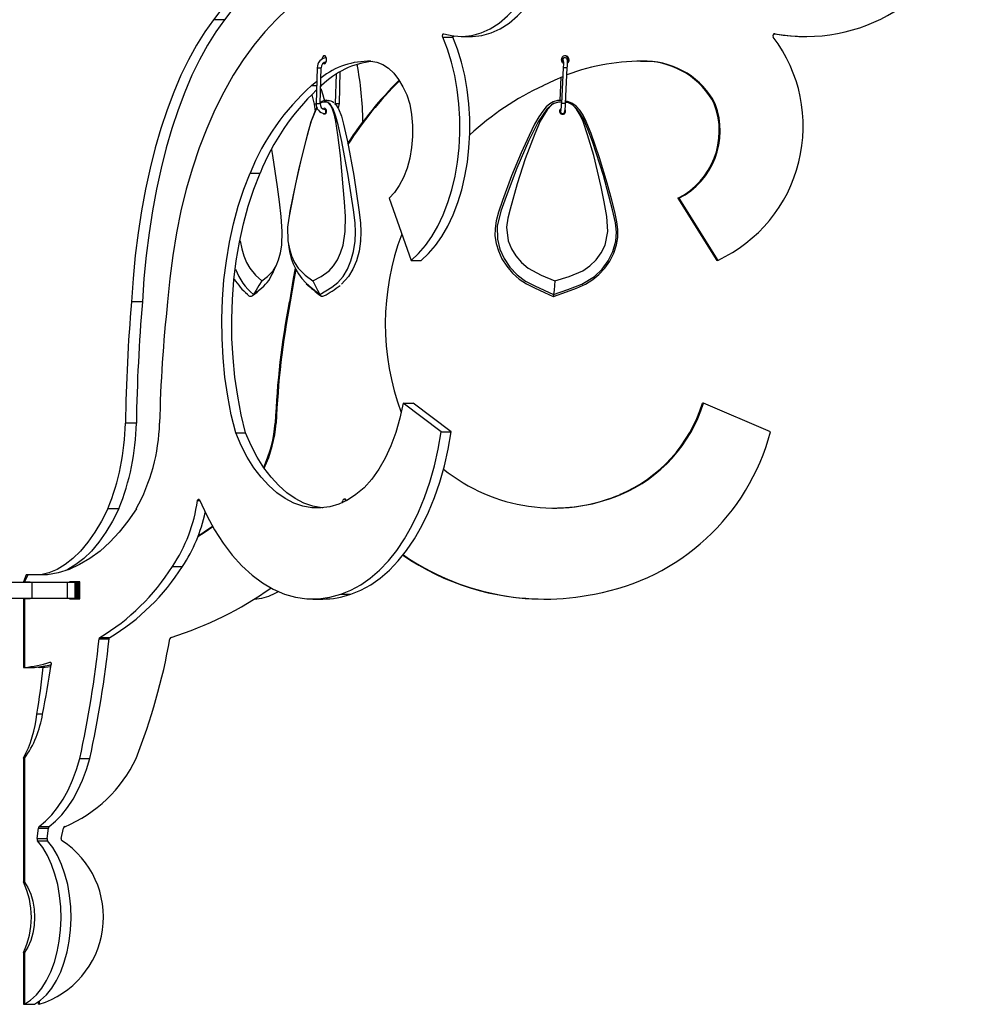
# Model space of a CAD drawing. Header units: millimetres. Extents: x -246 to 913, y -1624 to -26.
# Tile 2 of 11: x -8 to 227, y -1606 to -1363. Entities that reach past the tile are written whole.
import ezdxf

# ---------------------------------------------------------------- set-up
doc = ezdxf.new("R2010")
doc.units = ezdxf.units.MM

msp = doc.modelspace()

# ---------------------------------------------------------------- linework, layer by layer
at = {"color": 7, "linetype": 'Continuous', "lineweight": 25}
for p, q in [((42.97, -1362.52), (40.26, -1362.52)), ((97.03, -1366.81), (99.5, -1366.81)), ((99.64, -1366.56), (99.46, -1366.68)), ((99.84, -1366.59), (99.5, -1366.81)), ((101.6, -1366.7), (104.07, -1366.7)), ((186.57, -1366.7), (186.81, -1366.7)), ((68.19, -1371.93), (68.16, -1371.93)), ((68.16, -1372.93), (68.19, -1372.93)), ((68.17, -1372.93), (68.16, -1372.93)), ((127.27, -1371.93), (127.13, -1371.93)), ((145.92, -1372.8), (147.33, -1372.82)), ((147.57, -1372.82), (147.33, -1372.82)), ((65.96, -1374.41), (65.71, -1383.24)), ((66.71, -1383.26), (66.96, -1374.44)), ((70.63, -1376.02), (70.43, -1383.24)), ((71.43, -1383.26), (71.65, -1375.4)), ((126.84, -1374.4), (126.41, -1383.22)), ((127.41, -1383.27), (127.84, -1374.45)), ((64.57, -1378.84), (65.87, -1377.7)), ((126.26, -1376.75), (125.98, -1382.5)), ((64.57, -1378.84), (65.84, -1378.84)), ((66.83, -1379.01), (67.04, -1378.84)), ((66.84, -1378.84), (67.04, -1378.84)), ((65.72, -1383.38), (65.21, -1383.38)), ((65.21, -1383.38), (65.46, -1385.2)), ((67.28, -1382.91), (66.72, -1383.2)), ((68.54, -1383.01), (67.28, -1382.91)), ((126.42, -1382.94), (125.65, -1382.91)), ((127.86, -1383.01), (127.29, -1382.99)), ((164.47, -1383.38), (164.23, -1383.38)), ((68.12, -1384.75), (67.81, -1384.75)), ((67.82, -1384.75), (67.81, -1384.75)), ((67.81, -1385.75), (68.01, -1385.75)), ((126.51, -1385.75), (126.65, -1385.75)), ((49.35, -1400.46), (51.82, -1400.46)), ((83.74, -1406.71), (89.2, -1422.07)), ((155.46, -1406.71), (155.22, -1406.71)), ((155.22, -1406.71), (164.81, -1422.07)), ((155.46, -1406.71), (165.05, -1422.07)), ((89.2, -1422.07), (91.67, -1422.07)), ((165.05, -1422.07), (164.81, -1422.07)), ((22.68, -1432.32), (19.97, -1432.32)), ((59.29, -1432.32), (59.05, -1432.32)), ((96.65, -1464.5), (87.2, -1457.42)), ((87.2, -1457.42), (89.67, -1457.42)), ((99.12, -1464.5), (89.67, -1457.42)), ((161.54, -1457.42), (161.3, -1457.42)), ((178.12, -1464.5), (161.54, -1457.42)), ((21.19, -1462.34), (18.48, -1462.34)), ((55.82, -1462.34), (55.58, -1462.34)), ((45.77, -1464.7), (48.24, -1464.7)), ((96.65, -1464.5), (99.12, -1464.5)), ((141.06, -1480.02), (140.82, -1480.02)), ((72.1, -1482.02), (72.25, -1481.5)), ((73.13, -1481.34), (72.89, -1481.34)), ((72.89, -1481.34), (73.06, -1481.56)), ((16.84, -1483.51), (14.13, -1483.51)), ((30.12, -1497.78), (32.59, -1497.78)), ((-6.11, -1499.82), (-6.75, -1501.62)), ((-5.63, -1499.82), (-6.48, -1501.62)), ((-0.81, -1499.82), (-6.11, -1499.82)), ((-18.5, -1501.66), (7.22, -1501.66)), ((-6.75, -1501.62), (-5.06, -1501.62)), ((-6.48, -1501.62), (-5.06, -1501.62)), ((-5.68, -1501.62), (-5.68, -1501.66)), ((-5.06, -1501.62), (-5.06, -1501.66)), ((-4.71, -1501.66), (-4.71, -1505.66)), ((4.11, -1501.66), (4.11, -1505.66)), ((7.22, -1501.62), (4.66, -1501.62)), ((4.66, -1501.62), (4.66, -1501.66)), ((4.66, -1501.62), (7.13, -1501.62)), ((6.01, -1501.66), (6.01, -1505.66)), ((6.28, -1501.66), (6.28, -1505.66)), ((6.62, -1501.66), (6.62, -1505.66)), ((6.83, -1501.66), (6.83, -1505.66)), ((6.84, -1505.66), (6.84, -1501.66)), ((7.22, -1501.62), (7.13, -1501.62)), ((7.13, -1501.62), (7.13, -1501.66)), ((7.22, -1505.82), (7.22, -1501.62)), ((55.06, -1504.62), (56.33, -1504.01)), ((71.82, -1504.62), (74.29, -1504.62)), ((-18.5, -1505.66), (7.22, -1505.66)), ((-6.49, -1505.82), (-6.76, -1505.82)), ((-6.76, -1505.82), (-6.76, -1510.02)), ((-5.68, -1505.82), (-6.76, -1505.82)), ((-6.49, -1505.82), (-6.49, -1510.02)), ((-5.06, -1505.82), (-6.49, -1505.82)), ((-5.68, -1505.66), (-5.68, -1505.82)), ((-5.06, -1505.82), (-5.68, -1505.82)), ((-5.06, -1505.66), (-5.06, -1505.82)), ((4.66, -1505.66), (4.66, -1505.82)), ((4.66, -1505.82), (7.22, -1505.82)), ((7.13, -1505.66), (7.13, -1505.82)), ((64.84, -1505.85), (67.31, -1505.85)), ((122.06, -1505.85), (122.31, -1505.85)), ((-6.48, -1510.02), (-6.76, -1510.02)), ((-6.76, -1510.02), (-6.76, -1522.75)), ((-6.48, -1510.02), (-6.48, -1522.75)), ((11.96, -1515.72), (14.43, -1515.72)), ((12.15, -1515.34), (14.62, -1515.34)), ((-6.76, -1522.75), (-4.01, -1522.75)), ((-3.09, -1522.66), (-3.09, -1522.75)), ((-2.85, -1522.75), (-3.09, -1522.75)), ((-2.85, -1522.63), (-2.85, -1522.75)), ((-2.03, -1534.31), (-3.4, -1534.31)), ((-6.48, -1545.25), (-6.76, -1545.25)), ((-6.76, -1545.25), (-6.76, -1575.85)), ((-6.48, -1545.25), (-6.48, -1575.85)), ((7.19, -1545.28), (9.66, -1545.28)), ((-3.38, -1565.1), (-3.05, -1562.51)), ((-3.05, -1562.51), (-0.58, -1562.51)), ((-2.88, -1562.15), (-0.41, -1562.15)), ((-0.91, -1565.1), (-0.58, -1562.51)), ((2.59, -1565.1), (3.18, -1562.51)), ((-3.38, -1565.1), (-0.91, -1565.1)), ((-3.26, -1565.63), (-0.79, -1565.63)), ((-6.48, -1575.85), (-6.76, -1575.85)), ((-6.48, -1593.32), (-6.76, -1593.32)), ((-6.76, -1593.32), (-6.76, -1606.1)), ((-6.48, -1593.32), (-6.48, -1606.1)), ((-6.76, -1606.1), (-4.01, -1606.1)), ((-3.09, -1605.54), (-3.09, -1606.1)), ((-2.85, -1606.1), (-3.09, -1606.1)), ((-2.85, -1605.37), (-2.85, -1606.1))]:
    msp.add_line(p, q, dxfattribs=at)
at = {"color": 8, "linetype": 'Continuous', "lineweight": 25}
for p, q in [((179.27, -1366.02), (179.09, -1366.02)), ((68.19, -1372.92), (68.17, -1372.93)), ((50.19, -1430.47), (51.77, -1429.23)), ((36.32, -1481.5), (36.89, -1481.5)), ((-0.21, -1521.46), (-0.11, -1521.46))]:
    msp.add_line(p, q, dxfattribs=at)
at = {"color": 7, "linetype": 'Continuous', "lineweight": 25, "flags": 128}
for points in [[(97.3, -1366.02), (99.6, -1366.55), (101.92, -1366.7), (104.24, -1366.44), (106.53, -1365.8), (108.78, -1364.77), (110.95, -1363.36), (113.05, -1361.59), (115.03, -1359.48), (116.89, -1357.03), (118.61, -1354.28), (120.16, -1351.26), (121.55, -1347.98), (122.75, -1344.48), (123.75, -1340.8), (124.54, -1336.96)], [(104.07, -1366.7), (104.39, -1366.7), (106.71, -1366.44), (109, -1365.8), (111.25, -1364.77), (113.42, -1363.36), (115.51, -1361.59), (117.5, -1359.48), (119.36, -1357.03), (121.07, -1354.28), (122.63, -1351.26), (124.02, -1347.98), (125.22, -1344.48), (126.22, -1340.8), (127.01, -1336.96)], [(56.54, -1352.12), (56.18, -1352.12), (53.79, -1352.39), (51.42, -1353.08), (49.08, -1354.18), (46.78, -1355.68), (44.53, -1357.58), (42.35, -1359.86), (40.26, -1362.52)], [(61.27, -1352.27), (58.89, -1352.12), (56.5, -1352.39), (54.13, -1353.08), (51.79, -1354.18), (49.49, -1355.68), (47.24, -1357.58), (45.06, -1359.86), (42.97, -1362.52)], [(80.06, -1352.27), (76.9, -1352.12), (73.73, -1352.39), (70.59, -1353.08), (67.49, -1354.18), (64.45, -1355.68), (61.47, -1357.58), (58.58, -1359.86), (55.8, -1362.52)], [(40.26, -1362.52), (38.11, -1365.52), (36.05, -1368.82), (34.08, -1372.41), (32.21, -1376.28), (30.45, -1380.42), (28.8, -1384.8), (27.27, -1389.41), (25.87, -1394.24), (24.6, -1399.26), (23.47, -1404.45), (22.47, -1409.8), (21.62, -1415.28), (20.92, -1420.88), (20.37, -1426.57), (19.97, -1432.32)], [(42.97, -1362.52), (40.82, -1365.52), (38.76, -1368.82), (36.79, -1372.41), (34.92, -1376.28), (33.16, -1380.42), (31.51, -1384.8), (29.98, -1389.41), (28.58, -1394.24), (27.31, -1399.26), (26.18, -1404.45), (25.18, -1409.8), (24.33, -1415.28), (23.63, -1420.88), (23.08, -1426.57), (22.68, -1432.32)], [(55.8, -1362.52), (52.96, -1365.52), (50.23, -1368.82), (47.62, -1372.41), (45.15, -1376.28), (42.81, -1380.42), (40.63, -1384.8), (38.6, -1389.41), (36.75, -1394.24), (35.06, -1399.26), (33.56, -1404.45), (32.24, -1409.8), (31.12, -1415.28), (30.19, -1420.88), (29.46, -1426.57), (28.93, -1432.32)], [(97.03, -1366.81), (96.99, -1366.68), (96.97, -1366.54), (96.98, -1366.39), (97.01, -1366.25), (97.07, -1366.13), (97.14, -1366.05), (97.22, -1366.01), (97.3, -1366.02)], [(179.03, -1366.02), (183.07, -1366.55), (186.57, -1366.7)], [(89.2, -1422.07), (91.03, -1420.39), (92.75, -1418.4), (94.35, -1416.12), (95.82, -1413.57), (97.13, -1410.77), (98.28, -1407.76), (99.26, -1404.57), (100.05, -1401.22), (100.65, -1397.75), (101.04, -1394.19), (101.24, -1390.58), (101.23, -1386.95), (101.02, -1383.34), (100.6, -1379.79), (99.99, -1376.33), (99.18, -1372.99), (98.19, -1369.81), (97.03, -1366.81)], [(91.67, -1422.07), (93.5, -1420.39), (95.22, -1418.4), (96.82, -1416.12), (98.29, -1413.57), (99.6, -1410.77), (100.75, -1407.76), (101.73, -1404.57), (102.52, -1401.22), (103.12, -1397.75), (103.51, -1394.19), (103.71, -1390.58), (103.7, -1386.95), (103.49, -1383.34), (103.07, -1379.79), (102.46, -1376.33), (101.65, -1372.99), (100.66, -1369.81), (99.5, -1366.81)], [(68.27, -1372.43), (68.22, -1372.04), (68.1, -1371.72), (67.91, -1371.5), (67.7, -1371.43), (67.48, -1371.5), (67.3, -1371.72), (67.17, -1372.04), (67.14, -1372.24)], [(67.42, -1373.3), (67.48, -1373.35), (67.7, -1373.43), (67.91, -1373.35), (68.1, -1373.13), (68.22, -1372.81), (68.27, -1372.43)], [(79.24, -1372.82), (80.72, -1373.05), (82.17, -1373.63), (83.56, -1374.54), (84.88, -1375.77), (86.08, -1377.3), (87.16, -1379.1), (88.1, -1381.14), (88.87, -1383.38)], [(127.13, -1371.93), (126.94, -1371.96), (126.81, -1372.04), (126.72, -1372.13), (126.66, -1372.22), (126.62, -1372.32), (126.56, -1372.53), (126.5, -1372.96)], [(126.83, -1372.62), (126.83, -1372.62), (126.83, -1372.64), (126.84, -1372.76), (126.86, -1373.05), (126.86, -1373.57), (126.85, -1374.24), (126.84, -1374.4)], [(127.84, -1374.45), (127.85, -1374.03), (127.86, -1373.32), (127.85, -1372.73), (127.77, -1372.29), (127.7, -1372.15), (127.57, -1372.02), (127.4, -1371.94), (127.27, -1371.93)], [(127.86, -1373.05), (128, -1372.81), (128.07, -1372.43)], [(121.83, -1378.84), (124.83, -1377.37), (126.73, -1376.56)], [(64.6, -1381.03), (64.63, -1381.14), (65.21, -1383.38)], [(66.82, -1379.57), (67.34, -1381.14), (67.82, -1382.92)], [(64.89, -1427.13), (66.95, -1426.07), (68.93, -1424.65), (69.99, -1423.43), (70.94, -1421.93), (71.74, -1420.2), (72.38, -1418.29), (72.9, -1414.91), (72.92, -1411.22), (72.69, -1407.56), (72.4, -1403.91), (71.69, -1396.13), (71.06, -1390.99), (70.56, -1387.72), (70.23, -1386.12), (69.77, -1384.64), (69.26, -1383.65), (68.72, -1383.11), (68.54, -1383.01)], [(66.59, -1430.47), (69.58, -1428.71), (71.04, -1427.56), (72.37, -1426.02), (73.41, -1424.25), (74.29, -1422.15), (74.94, -1419.87), (75.35, -1417.33), (75.44, -1415.08), (75.3, -1412.76), (74.9, -1409.57), (73.63, -1401.07), (72.06, -1392.69), (71.15, -1388.52), (70.59, -1386.45), (69.87, -1384.56), (69.15, -1383.45), (68.54, -1383.02), (68.54, -1383.01)], [(70.26, -1383.28), (70.5, -1383.45), (71.22, -1384.56), (71.92, -1386.4), (72.47, -1388.4), (73.41, -1392.69), (74.97, -1401.04), (76.25, -1409.57), (76.65, -1412.76), (76.78, -1415.01), (76.7, -1417.33), (76.31, -1419.78), (75.64, -1422.15), (74.79, -1424.2), (73.72, -1426.02), (71.97, -1427.94), (71.96, -1427.95)], [(71.12, -1384.41), (71.31, -1384), (71.43, -1383.26)], [(88.87, -1383.38), (89.31, -1386), (89.54, -1388.71), (89.53, -1391.45), (89.3, -1394.15), (88.85, -1396.77), (88.18, -1399.25), (87.31, -1401.52), (86.27, -1403.55), (85.07, -1405.29), (83.74, -1406.71)], [(126.45, -1382.5), (126.42, -1382.49), (125.4, -1382.5), (124.37, -1382.81), (123.48, -1383.34), (122.64, -1384.08), (121.76, -1385.11), (120.79, -1386.55), (119.76, -1388.4), (118.4, -1391.13), (116.42, -1395.42), (114.06, -1401.15), (111.78, -1407.28), (110.78, -1410.17), (110.24, -1412.26), (109.95, -1414.14), (109.94, -1415.98), (110.23, -1417.89), (110.8, -1419.74), (111.67, -1421.65), (112.84, -1423.51), (114.3, -1425.23), (115.96, -1426.68), (117.73, -1427.83), (119.73, -1428.87), (122.22, -1430.03), (124.33, -1431)], [(125.65, -1382.91), (125.62, -1382.91), (124.42, -1383.29), (123.89, -1383.61), (122.74, -1384.67), (120.63, -1387.81), (118.32, -1392.42), (115.33, -1399.26), (112.68, -1406.25), (111.39, -1409.87), (110.51, -1413.59), (110.53, -1416.78), (111.14, -1419.26), (112.19, -1421.59), (113.65, -1423.77), (115.45, -1425.67), (117.53, -1427.18), (119.8, -1428.4), (124.46, -1430.47)], [(125.65, -1382.91), (124.6, -1383.23), (124.13, -1383.51), (122.84, -1384.78), (121.11, -1387.66), (119.79, -1390.78), (117.44, -1396.95), (115.44, -1403.13), (113.68, -1409.39), (113.14, -1411.6), (112.83, -1413.85), (113.24, -1417.22), (114.03, -1419.17), (115.12, -1420.97), (116.51, -1422.6), (118.14, -1423.97), (121.37, -1425.73), (124.79, -1427.13)], [(124.38, -1430.96), (127.61, -1429.86), (130.14, -1428.94), (132.31, -1427.93), (134.13, -1426.82), (135.67, -1425.57), (137.13, -1423.99), (138.33, -1422.26), (139.34, -1420.27), (140, -1418.21), (140.3, -1416.38), (140.3, -1414.42), (140.09, -1412.54), (139.6, -1410.06), (138.84, -1407.16), (137.7, -1402.94), (135.83, -1396.68), (133.78, -1390.69), (132.54, -1387.7), (131.73, -1386.15), (130.95, -1384.94), (130.01, -1383.92), (128.98, -1383.18), (127.9, -1382.72), (127.33, -1382.63)], [(124.46, -1430.47), (128, -1429.3), (131.47, -1427.94), (134.6, -1426.02), (136.44, -1424.23), (137.96, -1422.15), (139.12, -1419.83), (139.82, -1417.33), (139.97, -1415.05), (139.73, -1412.76), (139.04, -1409.57), (136.77, -1401.06), (134.06, -1392.69), (133.03, -1389.84), (131.84, -1387.06), (130.21, -1384.56), (128.95, -1383.45), (127.87, -1383.02), (127.86, -1383.01)], [(124.79, -1427.13), (128.31, -1426.07), (131.67, -1424.65), (133.44, -1423.43), (134.98, -1421.93), (136.25, -1420.2), (137.22, -1418.29), (137.89, -1414.91), (137.63, -1411.22), (136.96, -1407.56), (136.18, -1403.91), (134.37, -1396.13), (132.87, -1390.99), (131.76, -1387.72), (131.06, -1386.12), (130.14, -1384.64), (129.18, -1383.65), (128.2, -1383.11), (127.86, -1383.01)], [(126.65, -1385.75), (126.85, -1385.71), (126.98, -1385.63), (127.07, -1385.54), (127.12, -1385.45), (127.17, -1385.35), (127.22, -1385.14), (127.3, -1384.63), (127.37, -1383.89), (127.41, -1383.27)], [(65.91, -1384.26), (65.58, -1384.78), (64.47, -1387.66), (63.58, -1390.78), (61.97, -1396.95), (60.57, -1403.13), (59.3, -1409.39), (58.89, -1411.6), (58.62, -1413.85), (58.71, -1417.22), (59.07, -1419.17), (59.62, -1420.97), (60.35, -1422.6), (61.22, -1423.97), (62.99, -1425.73), (64.89, -1427.13)], [(65.9, -1384.22), (65.61, -1384.67), (64.41, -1387.81), (63.1, -1392.42), (61.39, -1399.26), (59.88, -1406.25), (59.15, -1409.87), (58.98, -1411.13)], [(67.81, -1384.43), (67.88, -1384.45), (67.95, -1384.49), (68.01, -1384.55), (68.07, -1384.63), (68.11, -1384.73), (68.15, -1384.84), (68.17, -1384.96), (68.18, -1385.09), (68.18, -1385.22), (68.16, -1385.35), (68.14, -1385.47), (68.1, -1385.59), (68.05, -1385.69), (67.99, -1385.78), (67.92, -1385.85), (67.85, -1385.9), (67.78, -1385.93), (67.7, -1385.93), (67.63, -1385.91), (67.56, -1385.87), (67.5, -1385.81), (67.44, -1385.73), (67.43, -1385.7)], [(52.22, -1427.13), (53.68, -1426.07), (55.06, -1424.65), (55.77, -1423.43), (56.36, -1421.93), (56.83, -1420.2), (57.17, -1418.29), (57.31, -1414.91), (57.04, -1411.22), (56.6, -1407.56), (56.1, -1403.91), (54.99, -1396.13), (54.74, -1394.6)], [(45.77, -1464.7), (44.69, -1460.25), (43.8, -1455.67), (43.12, -1450.98), (42.65, -1446.21), (42.39, -1441.39), (42.34, -1436.54), (42.5, -1431.71), (42.87, -1426.91), (43.46, -1422.18), (44.24, -1417.54), (45.23, -1413.02), (46.42, -1408.65), (47.79, -1404.46), (49.35, -1400.46)], [(48.24, -1464.7), (47.16, -1460.25), (46.27, -1455.67), (45.59, -1450.98), (45.12, -1446.21), (44.86, -1441.39), (44.81, -1436.54), (44.97, -1431.71), (45.34, -1426.91), (45.92, -1422.18), (46.71, -1417.54), (47.7, -1413.02), (48.89, -1408.65), (50.26, -1404.46), (51.82, -1400.46)], [(46.85, -1417.19), (46.85, -1417.22), (47.28, -1419.17), (47.82, -1420.97), (48.48, -1422.6), (49.24, -1423.97), (50.7, -1425.73), (52.22, -1427.13)], [(76.7, -1417.29), (76.73, -1417.03), (76.74, -1416.89)], [(54.86, -1425.39), (55.39, -1424.24), (55.83, -1423.31)], [(60.51, -1424.01), (59.98, -1426.57), (59.05, -1432.32)], [(60.68, -1424.31), (60.22, -1426.57), (59.29, -1432.32)], [(52.22, -1427.13), (51.52, -1428.28), (50.82, -1429.43), (50.19, -1430.47)], [(64.89, -1427.13), (65.48, -1428.28), (66.06, -1429.43), (66.59, -1430.47)], [(124.79, -1427.13), (124.68, -1428.28), (124.56, -1429.43), (124.46, -1430.47)], [(49.95, -1430.77), (51.06, -1429.89), (51.58, -1429.47)], [(124.46, -1430.47), (124.43, -1430.69), (124.4, -1430.86), (124.37, -1430.92), (124.37, -1430.91)], [(87.2, -1457.42), (86.42, -1461.11), (85.41, -1464.63), (84.19, -1467.93), (82.78, -1470.98), (81.19, -1473.75), (79.44, -1476.2), (77.54, -1478.3), (75.53, -1480.02)], [(75.53, -1480.02), (73.43, -1481.36), (71.27, -1482.36), (69.07, -1483.01), (66.84, -1483.32), (64.61, -1483.26), (62.39, -1482.85), (60.2, -1482.1), (58.05, -1480.99), (55.98, -1479.55), (53.98, -1477.79), (52.08, -1475.72), (50.3, -1473.35), (48.64, -1470.71), (47.13, -1467.82), (45.77, -1464.7)], [(67.3, -1483.28), (67.08, -1483.26), (64.86, -1482.85), (62.67, -1482.1), (60.52, -1480.99), (58.45, -1479.55), (56.45, -1477.79), (54.55, -1475.72), (52.77, -1473.35), (51.11, -1470.71), (49.6, -1467.82), (48.24, -1464.7)], [(71.82, -1504.62), (74.3, -1503.66), (76.73, -1502.35), (79.09, -1500.69), (81.37, -1498.71), (83.55, -1496.41), (85.62, -1493.81), (87.56, -1490.92), (89.36, -1487.77), (91.01, -1484.36), (92.49, -1480.74), (93.81, -1476.91), (94.95, -1472.91), (95.89, -1468.77), (96.65, -1464.5)], [(74.29, -1504.62), (76.77, -1503.66), (79.2, -1502.35), (81.56, -1500.69), (83.84, -1498.71), (86.02, -1496.41), (88.08, -1493.81), (90.02, -1490.92), (91.82, -1487.77), (93.47, -1484.36), (94.96, -1480.74), (96.28, -1476.91), (97.41, -1472.91), (98.36, -1468.77), (99.12, -1464.5)], [(36.32, -1481.5), (36.35, -1481.38), (36.4, -1481.27), (36.46, -1481.19), (36.54, -1481.15), (36.61, -1481.14), (36.69, -1481.17), (36.76, -1481.24), (36.82, -1481.34)], [(36.82, -1481.34), (38.61, -1485.17), (40.57, -1488.73), (42.68, -1492.01), (44.94, -1494.98), (47.32, -1497.62), (49.82, -1499.92), (52.41, -1501.85), (55.09, -1503.42), (57.82, -1504.6), (60.61, -1505.4), (63.41, -1505.8), (66.23, -1505.8), (69.04, -1505.41), (71.82, -1504.62)], [(14.13, -1483.51), (12.56, -1486.56), (10.9, -1489.32), (9.16, -1491.8), (7.35, -1493.96), (5.47, -1495.81), (3.54, -1497.33), (1.56, -1498.5), (-0.45, -1499.34), (-2.47, -1499.82)], [(21.19, -1483.51), (19.11, -1486.56), (16.92, -1489.32), (14.61, -1491.8), (12.2, -1493.96), (9.71, -1495.81), (7.15, -1497.33), (4.54, -1498.5), (1.88, -1499.34), (-0.81, -1499.82)], [(16.84, -1483.51), (15.27, -1486.56), (13.62, -1489.32), (11.87, -1491.8), (10.06, -1493.96), (8.18, -1495.81), (6.25, -1497.33), (4.27, -1498.5), (3.46, -1498.89)], [(40.13, -1488), (38.21, -1489.32), (36.43, -1490.46)], [(40.06, -1487.87), (37.97, -1489.32), (36.5, -1490.27)], [(-0.21, -1521.46), (-0.14, -1521.45), (-0.07, -1521.48), (0, -1521.53), (0.05, -1521.61), (0.09, -1521.71), (0.12, -1521.83), (0.13, -1521.95), (0.12, -1522.07)], [(-2.88, -1562.15), (-1.27, -1560.83), (0.26, -1559.25), (1.71, -1557.42), (3.05, -1555.37), (4.28, -1553.11), (5.38, -1550.67), (6.36, -1548.05), (7.19, -1545.28)], [(-0.41, -1562.15), (1.2, -1560.83), (2.73, -1559.25), (4.18, -1557.42), (5.52, -1555.37), (6.75, -1553.11), (7.85, -1550.67), (8.83, -1548.05), (9.66, -1545.28)], [(-6.48, -1606.1), (-4.97, -1605.1), (-3.55, -1603.78), (-2.23, -1602.14), (-1.03, -1600.23), (0.01, -1598.07), (0.9, -1595.7), (1.61, -1593.15), (2.13, -1590.46), (2.45, -1587.68), (2.58, -1584.84), (2.5, -1582.01), (2.21, -1579.21), (1.73, -1576.5), (1.06, -1573.92), (0.22, -1571.5), (-0.8, -1569.29), (-1.96, -1567.33), (-3.26, -1565.63)], [(-4.01, -1606.1), (-2.5, -1605.1), (-1.08, -1603.78), (0.24, -1602.14), (1.44, -1600.23), (2.48, -1598.07), (3.37, -1595.7), (4.08, -1593.15), (4.6, -1590.46), (4.92, -1587.68), (5.04, -1584.84), (4.96, -1582.01), (4.68, -1579.21), (4.2, -1576.5), (3.53, -1573.92), (2.69, -1571.5), (1.67, -1569.29), (0.51, -1567.33), (-0.79, -1565.63)], [(-6.48, -1575.85), (-5.63, -1577.2), (-4.94, -1578.82), (-4.42, -1580.62), (-4.11, -1582.57), (-4, -1584.58), (-4.11, -1586.6), (-4.42, -1588.54), (-4.94, -1590.35), (-5.63, -1591.96), (-6.48, -1593.32)]]:
    msp.add_lwpolyline(points, dxfattribs=at)
at = {"color": 8, "linetype": 'Continuous', "lineweight": 25, "flags": 128}
for points in [[(68.16, -1371.93), (68.17, -1371.93), (68.19, -1371.93)], [(126.82, -1372.63), (126.8, -1372.59), (126.78, -1372.4)], [(67.28, -1382.91), (67.26, -1382.91), (66.77, -1383.18)], [(67.81, -1385.75), (67.9, -1385.72), (68, -1385.62), (68.06, -1385.46), (68.09, -1385.27), (68.07, -1385.08), (68.02, -1384.91), (67.93, -1384.79), (67.82, -1384.75), (67.82, -1384.75)], [(126.22, -1385), (126.2, -1385.03), (126.15, -1385.22)], [(63.1, -1427.61), (63.94, -1428.4), (66.59, -1430.47)]]:
    msp.add_lwpolyline(points, dxfattribs=at)
at = {"color": 7, "linetype": 'Continuous', "lineweight": 25}
for centre, radius, start, end in [((186.78, -1324.53), 42.16, 259.7353, 342.8562), ((179.18, -1366.51), 0.5, 79.8542, 217.2833), ((100.23, -1366.52), 0.789, 180.8675, 202.0868), ((149.67, -1388.91), 36.55, 294.893, 37.1959), ((68.36, -1374.32), 2.4, 94.7805, 182.1291), ((78.69, -1391.85), 19.04, 88.3366, 128.285), ((68.37, -1374.33), 1.42, 98.5138, 184.5267), ((81.72, -1393.46), 20.72, 95.7472, 135.1122), ((-1.66, -1388.61), 78.93, 0.642, 10.9914), ((127.32, -1372.43), 0.998, 0.0595, 242.1952), ((127.08, -1372.42), 0.999, 359.915, 82.9488), ((146.16, -1424.85), 52.05, 88.4491, 110.7153), ((127.31, -1372.43), 1, 303.7386, 0.0367), ((146.89, -1392.33), 19.51, 27.2996, 88.689), ((147.13, -1392.33), 19.51, 27.2996, 88.689), ((151.94, -1444.2), 93.62, 134.5782, 146.9405), ((152.18, -1444.21), 93.63, 134.7042, 147.1395), ((102.62, -1421.79), 57.38, 131.5356, 158.1793), ((106.06, -1422.33), 58.49, 133.4921, 158.0448), ((152.52, -1444.05), 72.07, 115.205, 132.6414), ((67.98, -1383.48), 2.28, 173.9298, 265.6213), ((68.15, -1384.44), 1.98, 72.1212, 137.104), ((68.01, -1383.45), 1.31, 171.7427, 260.9093), ((68.61, -1383.34), 0.803, 89.3501, 152.0116), ((68.68, -1384.46), 1.9, 44.4896, 91.6846), ((116.88, -1383.14), 9.53, 348.691, 359.5061), ((146.72, -1390.02), 18.72, 296.9986, 20.7941), ((146.96, -1390.02), 18.72, 296.9986, 20.7941), ((67.82, -1384.81), 0.376, 91.6165, 154.0682), ((126.66, -1385.18), 0.749, 118.4498, 32.5385), ((126.56, -1385.14), 0.613, 168.9351, 266.0223), ((126.51, -1385.18), 0.752, 267.3643, 7.0951), ((74.41, -1416.76), 15.67, 182.6555, 223.8306), ((145.66, -1437.82), 62.86, 159.2457, 200.3916), ((58.78, -1418.44), 15.68, 211.6097, 230.0322), ((46.74, -1422.09), 8.73, 305.132, 338.1586), ((101.36, -1386.31), 56.37, 227.4394, 232.2029), ((53.74, -1405.13), 29.23, 298.3275, 307.6712), ((49.45, -1430.08), 0.836, 207.7602, 332.2398), ((67.23, -1430.25), 0.671, 198.7285, 302.194), ((465.76, -1469.58), 447.34, 175.2229, 179.073), ((468.47, -1469.58), 447.34, 175.2229, 179.073), ((365.54, -1469.62), 338.67, 173.6781, 178.7691), ((251.28, -1469.8), 195.85, 168.9685, 177.8177), ((251.52, -1469.8), 195.85, 168.9685, 177.8177), ((126.66, -1446.61), 36.29, 292.9742, 342.6713), ((126.9, -1446.61), 36.29, 292.9742, 342.6713), ((-40.3, -1461.29), 58.79, 337.797, 358.9796), ((-37.59, -1461.29), 58.79, 337.797, 358.9796), ((-19.82, -1460.98), 46.79, 331.2107, 358.33), ((22.26, -1459.44), 33.44, 335.5697, 355.0165), ((22.51, -1459.44), 33.44, 335.1728, 355.0165), ((124.84, -1450.35), 55.13, 280.156, 345.1327), ((124.45, -1440.02), 43.31, 231.0289, 292.555), ((124.21, -1440.04), 43.3, 270.0017, 292.562), ((-2.14, -1476.18), 38.82, 326.1927, 352.126), ((72.73, -1481.64), 0.498, 37.0569, 164.2172), ((72.49, -1481.64), 0.498, 37.0491, 75.9343), ((1.5, -1476.8), 37.5, 325.9816, 348.3019), ((122.07, -1444.28), 61.57, 235.4778, 269.993), ((122.31, -1444.3), 61.55, 235.2973, 281.4815), ((-15.34, -1469.23), 53.68, 300.8017, 327.8654), ((-12.87, -1469.23), 53.68, 300.8017, 327.8654), ((2.46, -1429.06), 90.52, 287.6121, 305.1017), ((49.69, -1493.58), 12.28, 273.4064, 295.9422), ((67.27, -1485.21), 20.64, 270.1215, 289.9012), ((-246.01, -1489.28), 259.32, 347.5283, 354.1477), ((-243.54, -1489.28), 259.32, 347.5283, 354.1477), ((12.46, -1515.73), 0.499, 127.6791, 179.1434), ((14.92, -1515.73), 0.499, 127.6791, 179.1434), ((-127.82, -1487.16), 159.9, 338.6853, 349.7101), ((30, -1515.81), 0.499, 107.6583, 169.7568), ((-8.78, -1495.67), 27.18, 274.8401, 288.384), ((-6.25, -1496.07), 26.77, 274.7842, 283.7599), ((-187.63, -1495.34), 189.64, 348.1417, 351.8957), ((-246.42, -1495.81), 246.05, 350.9974, 353.7261), ((-6.63, -1442.79), 80.05, 272.7069, 274.7885), ((-33.72, -1530.98), 30.5, 332.12, 353.7448), ((-27.24, -1530.43), 25.51, 324.478, 351.2511), ((-9.5, -1530.89), 33.85, 292.5321, 334.8279), ((-2.53, -1562.54), 0.518, 132.2729, 176.5329), ((-0.06, -1562.54), 0.518, 132.2729, 176.5329), ((3.67, -1562.61), 0.5, 112.5483, 167.3488), ((-2.68, -1565.22), 0.705, 170.3471, 215.6844), ((-9.52, -1584.54), 22.57, 287.172, 56.9002), ((-0.22, -1565.22), 0.705, 170.3471, 215.6844), ((3.08, -1565.21), 0.501, 167.2804, 236.8773), ((-25.12, -1584.58), 20.34, 334.5621, 25.4379)]:
    msp.add_arc(centre, radius, start, end, dxfattribs=at)
at = {"color": 8, "linetype": 'Continuous', "lineweight": 25}
for centre, radius, start, end in [((127.13, -1372.42), 0.499, 90.0841, 177.3174), ((127.14, -1372.43), 0.5, 177.1909, 234.2702), ((127.27, -1372.42), 0.499, 89.2752, 177.3183), ((66.58, -1370.11), 4.34, 261.8163, 275.04), ((125.17, -1419.18), 44.81, 86.5855, 87.8642), ((66.33, -1378.9), 4.38, 261.8562, 274.9792), ((71.05, -1378.85), 4.43, 261.9565, 274.9098), ((124.77, -1427.36), 44.17, 86.5784, 87.8755), ((126.51, -1385.25), 0.5, 120.506, 177.2652), ((126.51, -1385.25), 0.499, 177.0999, 269.9303), ((126.65, -1385.25), 0.499, 177.0999, 269.9357), ((59.49, -1419.1), 14.69, 200.6145, 230.7038)]:
    msp.add_arc(centre, radius, start, end, dxfattribs=at)

doc.saveas('drawing.dxf')
